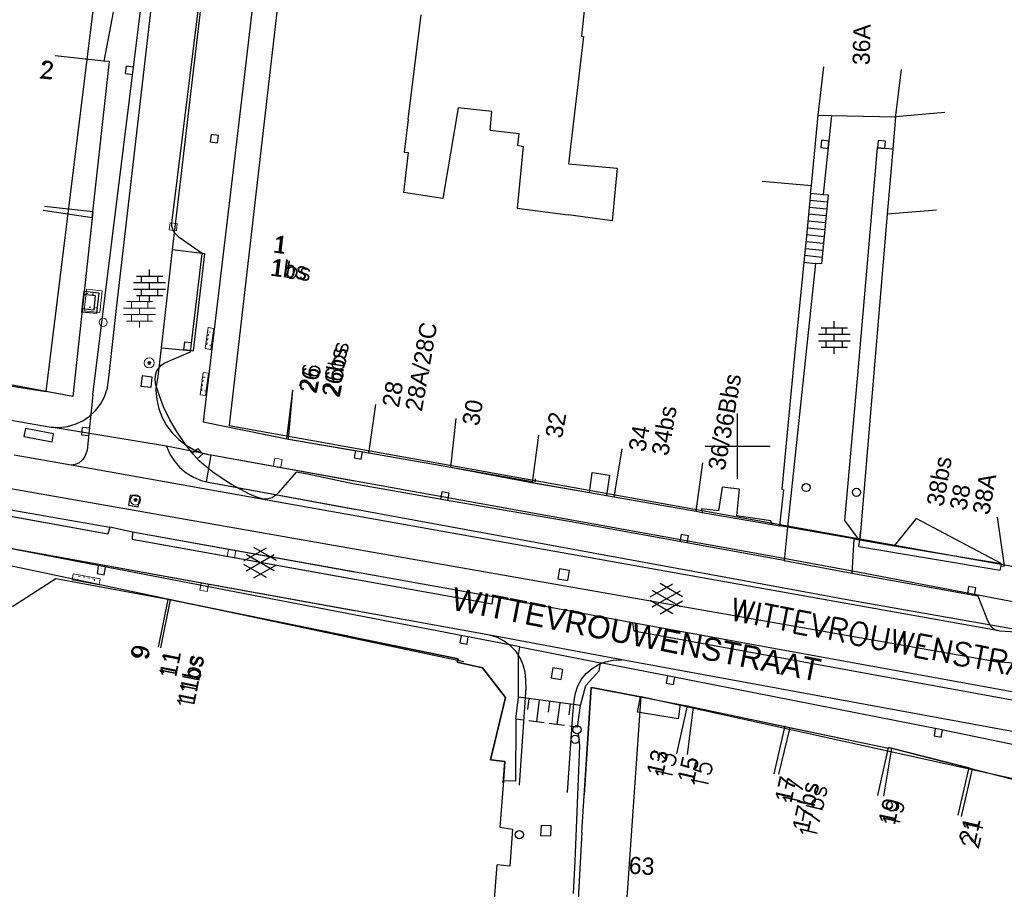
# Model space of a CAD drawing. Header units: millimetres. Extents: x 135944 to 142000, y 454200 to 456692.
# Tile 116 of 153: x 137006 to 137066, y 456323 to 456376. Entities that reach past the tile are written whole.
import ezdxf
from ezdxf.enums import TextEntityAlignment as Align

# ---------------------------------------------------------------- set-up
doc = ezdxf.new("R2010")
doc.units = ezdxf.units.MM
doc.linetypes.add('TotaalGBKN2013X$0$GBKN binnenstad 2009$0$DOT', pattern=[0.25, 0, -0.25])
for name, color, linetype in [('TotaalGBKN2013_Bistad', 251, 'Continuous'), ('TotaalGBKN2013X$0$Contouren', 251, 'Continuous'), ('TotaalGBKN2013X$0$DELETE-LEVEL', 251, 'Continuous'), ('TotaalGBKN2013X$0$GBKN binnenstad 2009$0$OBJECTEN__', 251, 'Continuous'), ('TotaalGBKN2013X$0$GBKN binnenstad 2009$0$OBJECTEN___', 251, 'Continuous'), ('TotaalGBKN2013X$0$GBKN binnenstad 2009$0$SEMANT_ SYMB_', 251, 'Continuous'), ('TotaalGBKN2013X$0$Xref', 251, 'Continuous')]:
    doc.layers.add(name, color=color, linetype=linetype)
doc.styles.add('TotaalGBKN2013X$0$GBKN binnenstad 2009$0$Standard', font='txt')
doc.styles.add('TotaalGBKN2013X$0$GBKN binnenstad 2009$0$TXT', font='txt.shx')
doc.styles.add('TotaalGBKN2013X$0$TXT', font='txt.shx')

# ---------------------------------------------------------------- blocks, each defined once
blk = doc.blocks.new('TotaalGBKN2013X$0$GBKN binnenstad 2009$0$CEL532')
at = {"layer": 'TotaalGBKN2013X$0$GBKN binnenstad 2009$0$OBJECTEN___', "linetype": 'Continuous', "lineweight": 0}
blk.add_lwpolyline([(0, -1), (1, -1), (1, 0), (0, 0), (0, -1)], dxfattribs=at)
at = {"layer": 'TotaalGBKN2013X$0$GBKN binnenstad 2009$0$OBJECTEN___', "linetype": 'TotaalGBKN2013X$0$GBKN binnenstad 2009$0$DOT', "lineweight": 0}
blk.add_lwpolyline([(0.2, -1), (0.2, -0.2), (0.8, -0.2), (0.8, -1)], dxfattribs=at)
blk = doc.blocks.new('TotaalGBKN2013X$0$GBKN binnenstad 2009$0$W')
at = {"layer": 'TotaalGBKN2013X$0$GBKN binnenstad 2009$0$OBJECTEN__', "linetype": 'Continuous', "lineweight": 0}
blk.add_lwpolyline([(-0.225, 0.225), (-0.225, -0.225), (0.225, -0.225), (0.225, 0.225), (-0.225, 0.225)], dxfattribs=at)
blk = doc.blocks.new('TotaalGBKN2013X$0$GBKN binnenstad 2009$0$DEC109')
at = {"layer": 'TotaalGBKN2013X$0$GBKN binnenstad 2009$0$SEMANT_ SYMB_', "linetype": 'Continuous', "lineweight": 0}
for p, q in [((0, 0.6), (0, 1)), ((-0.98, 0.2), (0.98, 0.2)), ((-0.8, 0.6), (0.8, 0.6)), ((-0.5, 0.2), (-0.5, 0.6)), ((0, -0.2), (0, 0.2)), ((0.5, 0.2), (0.5, 0.6)), ((-0.98, -0.2), (0.98, -0.2)), ((-0.8, -0.6), (0.8, -0.6)), ((-0.5, -0.6), (-0.5, -0.2)), ((0, -1), (0, -0.6)), ((0.5, -0.6), (0.5, -0.2))]:
    blk.add_line(p, q, dxfattribs=at)
blk = doc.blocks.new('TotaalGBKN2013X$0$GBKN binnenstad 2009$0$X')
at = {"layer": 'TotaalGBKN2013X$0$GBKN binnenstad 2009$0$OBJECTEN__', "linetype": 'Continuous', "lineweight": 0}
blk.add_lwpolyline([(0.225, -0.25), (0.224, 0.2), (-0.225, 0.2), (-0.226, -0.25)], dxfattribs=at)
blk = doc.blocks.new('TotaalGBKN2013X$0$GBKN binnenstad 2009$0$V')
at = {"layer": 'TotaalGBKN2013X$0$GBKN binnenstad 2009$0$OBJECTEN__', "linetype": 'Continuous', "lineweight": 0}
for radius in [0.31, 0.095, 0.035, 0.0224]:
    blk.add_circle((0, 0), radius, dxfattribs=at)
blk = doc.blocks.new('TotaalGBKN2013X$0$GBKN binnenstad 2009$0$Q')
at = {"layer": 'TotaalGBKN2013X$0$GBKN binnenstad 2009$0$OBJECTEN___', "linetype": 'Continuous', "lineweight": 0}
blk.add_circle((0, 0), 0.25, dxfattribs=at)
blk = doc.blocks.new('TotaalGBKN2013X$0$GBKN binnenstad 2009')
at = {"layer": 'TotaalGBKN2013_Bistad'}
for p, q in [((137010461, 456353141), (137015534, 456394116)), ((137015359, 456362030), (137018069, 456385139)), ((137015311, 456363681), (137017801, 456383751)), ((137041020, 456380790), (137040430, 456375146)), ((137020366, 456378029), (137019614, 456371578)), ((137011801, 456377030), (137011146, 456373600)), ((137029807, 456370037), (137030600, 456376448)), ((137040544, 456375120), (137039631, 456367310)), ((137040430, 456375146), (137040544, 456375120)), ((137011146, 456373600), (137008164, 456373927)), ((137011146, 456373600), (137008164, 456373927)), ((137010471, 456364362), (137011478, 456373577)), ((137011478, 456373577), (137011146, 456373600)), ((137012500, 456373290), (137012448, 456372843)), ((137012947, 456373237), (137012500, 456373290)), ((137054927, 456370286), (137055287, 456373265)), ((137059677, 456370109), (137060037, 456373088)), ((137012448, 456372843), (137012895, 456372790)), ((137019614, 456371578), (137017220, 456351500)), ((137032865, 456370750), (137031926, 456365190)), ((137034928, 456370513), (137032865, 456370750)), ((137029807, 456370037), (137029559, 456368034)), ((137034826, 456369375), (137034928, 456370513)), ((137054520, 456365989), (137054927, 456370286)), ((137054927, 456370286), (137055762, 456370271)), ((137055762, 456370271), (137055237, 456365434)), ((137055762, 456370271), (137059685, 456370200)), ((137059685, 456370200), (137059514, 456368203)), ((137062697, 456370455), (137059685, 456370200)), ((137017717, 456369102), (137017659, 456368656)), ((137018163, 456369044), (137017717, 456369102)), ((137018105, 456368598), (137018163, 456369044)), ((137034826, 456369375), (137036584, 456369169)), ((137036584, 456369169), (137036502, 456368458)), ((137017659, 456368656), (137018105, 456368598)), ((137036851, 456368375), (137036483, 456364599)), ((137036502, 456368458), (137036851, 456368375)), ((137055146, 456368753), (137055097, 456368306)), ((137055097, 456368306), (137055544, 456368257)), ((137055593, 456368704), (137055146, 456368753)), ((137055544, 456368257), (137055593, 456368704)), ((137058558, 456368286), (137057346, 456354370)), ((137059514, 456368203), (137058558, 456368286)), ((137058619, 456368747), (137058577, 456368299)), ((137058577, 456368299), (137059025, 456368257)), ((137059067, 456368705), (137058619, 456368747)), ((137059025, 456368257), (137059067, 456368705)), ((137029806, 456367996), (137029514, 456365549)), ((137029559, 456368034), (137029806, 456367996)), ((137059514, 456368203), (137059171, 456364222)), ((137039631, 456367310), (137042620, 456367045)), ((137042620, 456367045), (137042310, 456363823)), ((137051494, 456366257), (137054520, 456365989)), ((137054474, 456365508), (137054520, 456365989)), ((137031926, 456365190), (137029514, 456365549)), ((137054474, 456365508), (137054224, 456362871)), ((137054474, 456365508), (137055237, 456365434)), ((137055557, 456365403), (137055148, 456361173)), ((137055237, 456365434), (137055557, 456365403)), ((137010473, 456364362), (137007491, 456364689)), ((137054381, 456364663), (137055476, 456364557)), ((137054422, 456365086), (137055517, 456364980)), ((137010431, 456363992), (137007416, 456364458)), ((137010471, 456364362), (137009234, 456353037)), ((137036483, 456364599), (137039607, 456364183)), ((137042310, 456363823), (137039607, 456364183)), ((137054340, 456364240), (137055435, 456364134)), ((137059171, 456364222), (137057490, 456344249)), ((137062183, 456364477), (137059171, 456364222)), ((137015316, 456363493), (137015311, 456363681)), ((137015361, 456363311), (137015316, 456363493)), ((137054258, 456363394), (137055353, 456363288)), ((137054299, 456363817), (137055394, 456363711)), ((137015425, 456363170), (137015361, 456363311)), ((137015511, 456363041), (137015425, 456363170)), ((137015627, 456362911), (137015511, 456363041)), ((137015761, 456362801), (137015627, 456362911)), ((137017161, 456361811), (137015761, 456362801)), ((137054224, 456362871), (137054065, 456361278)), ((137054217, 456362971), (137055312, 456362865)), ((137054176, 456362548), (137055271, 456362442)), ((137016451, 456355791), (137017161, 456361811)), ((137054094, 456361702), (137055189, 456361596)), ((137054135, 456362125), (137055230, 456362019)), ((137054783, 456361208), (137053064, 456345025)), ((137054065, 456361278), (137053430, 456354935)), ((137054065, 456361278), (137054783, 456361208)), ((137055148, 456361173), (137054783, 456361208)), ((137013148, 456360430), (137014748, 456360430)), ((137013448, 456360030), (137013448, 456360430)), ((137013948, 456360430), (137013948, 456360830)), ((137014448, 456360030), (137014448, 456360430)), ((137012968, 456360030), (137014928, 456360030)), ((137013948, 456359630), (137013948, 456360030)), ((137009920, 456359311), (137010616, 456359235)), ((137010616, 456359235), (137010518, 456358346)), ((137012968, 456359630), (137014928, 456359630)), ((137013148, 456359230), (137014748, 456359230)), ((137013448, 456359230), (137013448, 456359630)), ((137013948, 456358830), (137013948, 456359230)), ((137014448, 456359230), (137014448, 456359630)), ((137010518, 456358346), (137009822, 456358422)), ((137055928, 456357264), (137055928, 456357664)), ((137054948, 456356864), (137056908, 456356864)), ((137055128, 456357264), (137056728, 456357264)), ((137055428, 456356864), (137055428, 456357264)), ((137055928, 456356464), (137055928, 456356864)), ((137056428, 456356864), (137056428, 456357264)), ((137016077, 456356383), (137016022, 456355936)), ((137016524, 456356328), (137016077, 456356383)), ((137054948, 456356464), (137056908, 456356464)), ((137055428, 456356064), (137055428, 456356464)), ((137056428, 456356064), (137056428, 456356464)), ((137014871, 456355101), (137016451, 456355791)), ((137016022, 456355936), (137016469, 456355881)), ((137055128, 456356064), (137056728, 456356064)), ((137055928, 456355664), (137055928, 456356064)), ((137014491, 456354771), (137014660, 456354961)), ((137014491, 456354771), (137014660, 456354961)), ((137014660, 456354961), (137014871, 456355101)), ((137014660, 456354961), (137014871, 456355101)), ((137014282, 456354054), (137014301, 456354351)), ((137014282, 456354054), (137014301, 456354351)), ((137014301, 456354351), (137014372, 456354572)), ((137014301, 456354351), (137014372, 456354572)), ((137014372, 456354572), (137014491, 456354771)), ((137014372, 456354572), (137014491, 456354771)), ((137053430, 456354935), (137052704, 456347358)), ((137057346, 456354370), (137056551, 456345434)), ((137009234, 456353037), (137003016, 456354193)), ((137009234, 456353037), (137003016, 456354193)), ((137013488, 456354304), (137013416, 456353688)), ((137013488, 456354304), (137013416, 456353688)), ((137014104, 456354232), (137013488, 456354304)), ((137014104, 456354232), (137013488, 456354304)), ((137014032, 456353616), (137014104, 456354232)), ((137014032, 456353616), (137014104, 456354232)), ((137014331, 456353761), (137014282, 456354054)), ((137014331, 456353761), (137014282, 456354054)), ((137014547, 456353084), (137014331, 456353761)), ((137014547, 456353084), (137014331, 456353761)), ((137010461, 456353141), (137010121, 456349751)), ((137010461, 456353141), (137010121, 456349751)), ((137013416, 456353688), (137014032, 456353616)), ((137013416, 456353688), (137014032, 456353616)), ((137022365, 456350445), (137022729, 456353426)), ((137022365, 456350445), (137022729, 456353426)), ((137022464, 456350425), (137022729, 456353426)), ((137000000, 456352562), (137007905, 456351164)), ((137014801, 456352421), (137014547, 456353084)), ((137014801, 456352421), (137014547, 456353084)), ((137027382, 456349554), (137027811, 456352554)), ((137027382, 456349554), (137027811, 456352554)), ((137015187, 456351620), (137014801, 456352421)), ((137015187, 456351620), (137014801, 456352421)), ((137050000, 456350000), (137050000, 456352000)), ((137050000, 456350000), (137050000, 456352000)), ((137015631, 456350851), (137015187, 456351620)), ((137015631, 456350851), (137015187, 456351620)), ((137017220, 456351500), (137022365, 456350445)), ((137017220, 456351500), (137022365, 456350445)), ((137032406, 456348721), (137032751, 456351706)), ((137032406, 456348721), (137032751, 456351706)), ((137006335, 456351092), (137006241, 456350601)), ((137006335, 456351092), (137006241, 456350601)), ((137008055, 456350762), (137006335, 456351092)), ((137008055, 456350762), (137006335, 456351092)), ((137014987, 456349990), (137007905, 456351164)), ((137007961, 456350271), (137008055, 456350762)), ((137007961, 456350271), (137008055, 456350762)), ((137009808, 456351146), (137009766, 456350697)), ((137009808, 456351146), (137009766, 456350697)), ((137010256, 456351104), (137009808, 456351146)), ((137010256, 456351104), (137009808, 456351146)), ((137016137, 456350096), (137015631, 456350851)), ((137016137, 456350096), (137015631, 456350851)), ((137006241, 456350601), (137007961, 456350271)), ((137006241, 456350601), (137007961, 456350271)), ((137009766, 456350697), (137010214, 456350656)), ((137009766, 456350697), (137010214, 456350656)), ((137022365, 456350445), (137027386, 456349583)), ((137022365, 456350445), (137027386, 456349583)), ((137022464, 456350425), (137026504, 456349734)), ((137037416, 456347772), (137037820, 456350668)), ((137037416, 456347772), (137037820, 456350668)), ((137010121, 456349751), (137009982, 456349375)), ((137010121, 456349751), (137009982, 456349375)), ((137017528, 456349498), (137014987, 456349990)), ((137016611, 456349502), (137016137, 456350096)), ((137016611, 456349502), (137016137, 456350096)), ((137016895, 456349861), (137016565, 456349555)), ((137016895, 456349861), (137016565, 456349555)), ((137016870, 456349225), (137017201, 456349531)), ((137016870, 456349225), (137017201, 456349531)), ((137017201, 456349531), (137016895, 456349861)), ((137017201, 456349531), (137016895, 456349861)), ((137026560, 456349727), (137026482, 456349284)), ((137026560, 456349727), (137026482, 456349284)), ((137026925, 456349206), (137027003, 456349649)), ((137026925, 456349206), (137027003, 456349649)), ((137027386, 456349583), (137032406, 456348720)), ((137027386, 456349583), (137032406, 456348720)), ((137042433, 456346881), (137042922, 456349846)), ((137042433, 456346881), (137042922, 456349846)), ((137048000, 456350000), (137050000, 456350000)), ((137048000, 456350000), (137050000, 456350000)), ((137050000, 456350000), (137052000, 456350000)), ((137050000, 456348000), (137050000, 456350000)), ((137050000, 456350000), (137052000, 456350000)), ((137050000, 456348000), (137050000, 456350000)), ((137009138, 456348826), (137005641, 456349441)), ((137009138, 456348826), (137005641, 456349441)), ((137009627, 456348985), (137009391, 456348875)), ((137009627, 456348985), (137009391, 456348875)), ((137009827, 456349159), (137009627, 456348985)), ((137009827, 456349159), (137009627, 456348985)), ((137009982, 456349375), (137009827, 456349159)), ((137009982, 456349375), (137009827, 456349159)), ((137016990, 456349108), (137016611, 456349502)), ((137016990, 456349108), (137016611, 456349502)), ((137017287, 456348843), (137016990, 456349108)), ((137017287, 456348843), (137016990, 456349108)), ((137017442, 456347807), (137017730, 456349459)), ((137017528, 456349498), (137017730, 456349459)), ((137017730, 456349459), (137026504, 456347876)), ((137026482, 456349284), (137026925, 456349206)), ((137026482, 456349284), (137026925, 456349206)), ((137047452, 456346007), (137047869, 456348980)), ((137047452, 456346007), (137047869, 456348980)), ((137065508, 456336842), (137000000, 456348333)), ((137009391, 456348875), (137009138, 456348826)), ((137009391, 456348875), (137009138, 456348826)), ((137065907, 456338700), (137009138, 456348826)), ((137017911, 456348351), (137017287, 456348843)), ((137017911, 456348351), (137017287, 456348843)), ((137018610, 456347875), (137017911, 456348351)), ((137018610, 456347875), (137017911, 456348351)), ((137022941, 456348401), (137021821, 456347131)), ((137022941, 456348401), (137021821, 456347131)), ((137023621, 456348281), (137022941, 456348401)), ((137023621, 456348281), (137022941, 456348401)), ((137032406, 456348720), (137037425, 456347839)), ((137032406, 456348720), (137037425, 456347839)), ((137040912, 456347152), (137041087, 456348382)), ((137040912, 456347152), (137041087, 456348382)), ((137041087, 456348382), (137042140, 456348230)), ((137041087, 456348382), (137042140, 456348230)), ((137017442, 456347807), (137026504, 456346147)), ((137018972, 456347657), (137018610, 456347875)), ((137018972, 456347657), (137018610, 456347875)), ((137026398, 456347697), (137023621, 456348281)), ((137026398, 456347697), (137023621, 456348281)), ((137031969, 456346716), (137026398, 456347697)), ((137031969, 456346716), (137026398, 456347697)), ((137037459, 456347833), (137037425, 456347839)), ((137037459, 456347833), (137037425, 456347839)), ((137037429, 456347762), (137037459, 456347833)), ((137037429, 456347762), (137037459, 456347833)), ((137037429, 456347762), (137040912, 456347152)), ((137037429, 456347762), (137040912, 456347152)), ((137042140, 456348230), (137041949, 456346971)), ((137042140, 456348230), (137041949, 456346971)), ((137020073, 456347061), (137018972, 456347657)), ((137020073, 456347061), (137018972, 456347657)), ((137021821, 456347131), (137021685, 456346995)), ((137021821, 456347131), (137021685, 456346995)), ((137031866, 456347192), (137031788, 456346749)), ((137031866, 456347192), (137031788, 456346749)), ((137032309, 456347114), (137031866, 456347192)), ((137032309, 456347114), (137031866, 456347192)), ((137032231, 456346671), (137032309, 456347114)), ((137032231, 456346671), (137032309, 456347114)), ((137040912, 456347152), (137041949, 456346971)), ((137040912, 456347152), (137041949, 456346971)), ((137049043, 456347487), (137048827, 456346039)), ((137049043, 456347487), (137048827, 456346039)), ((137050115, 456347366), (137049043, 456347487)), ((137050115, 456347366), (137049043, 456347487)), ((137049956, 456345728), (137050115, 456347366)), ((137049956, 456345728), (137050115, 456347366)), ((137052804, 456347328), (137052570, 456345112)), ((137052704, 456347358), (137052804, 456347328)), ((137000745, 456346896), (137011512, 456345042)), ((137012752, 456347000), (137012644, 456346390)), ((137012752, 456347000), (137012644, 456346390)), ((137013362, 456346892), (137012752, 456347000)), ((137013362, 456346892), (137012752, 456347000)), ((137013254, 456346282), (137013362, 456346892)), ((137013254, 456346282), (137013362, 456346892)), ((137020452, 456346890), (137020073, 456347061)), ((137020452, 456346890), (137020073, 456347061)), ((137020851, 456346771), (137020452, 456346890)), ((137020851, 456346771), (137020452, 456346890)), ((137021026, 456346749), (137020851, 456346771)), ((137021026, 456346749), (137020851, 456346771)), ((137021201, 456346761), (137021026, 456346749)), ((137021201, 456346761), (137021026, 456346749)), ((137021453, 456346840), (137021201, 456346761)), ((137021453, 456346840), (137021201, 456346761)), ((137021685, 456346995), (137021453, 456346840)), ((137021685, 456346995), (137021453, 456346840)), ((137039662, 456345389), (137031969, 456346716)), ((137039662, 456345389), (137031969, 456346716)), ((137041949, 456346971), (137042434, 456346886)), ((137041949, 456346971), (137042434, 456346886)), ((137042434, 456346886), (137047452, 456346007)), ((137042434, 456346886), (137047452, 456346007)), ((137012644, 456346390), (137013254, 456346282)), ((137012644, 456346390), (137013254, 456346282)), ((137047452, 456346007), (137047831, 456345941)), ((137047452, 456346007), (137047831, 456345941)), ((137048827, 456346039), (137047774, 456346166)), ((137047774, 456346166), (137047831, 456345941)), ((137048827, 456346039), (137047774, 456346166)), ((137047774, 456346166), (137047831, 456345941)), ((137047831, 456345941), (137052125, 456345190)), ((137052850, 456342994), (137039662, 456345389)), ((137052043, 456345423), (137049956, 456345728)), ((137052125, 456345190), (137052043, 456345423)), ((137056551, 456345434), (137057430, 456344260)), ((137060947, 456345565), (137059602, 456343896)), ((137066167, 456342798), (137060947, 456345565)), ((137065913, 456345648), (137066350, 456342680)), ((137026504, 456339907), (137000000, 456344694)), ((137012901, 456344723), (137011512, 456345042)), ((137026504, 456342281), (137012901, 456344723)), ((137052125, 456345190), (137052570, 456345112)), ((137053064, 456345025), (137052570, 456345112)), ((137053064, 456345025), (137052850, 456342994)), ((137057121, 456344314), (137053064, 456345025)), ((137036652, 456337690), (137001477, 456344462)), ((137036652, 456337690), (137001477, 456344462)), ((137046537, 456344586), (137046459, 456344143)), ((137046537, 456344586), (137046459, 456344143)), ((137046980, 456344508), (137046537, 456344586)), ((137046980, 456344508), (137046537, 456344586)), ((137046902, 456344065), (137046980, 456344508)), ((137046902, 456344065), (137046980, 456344508)), ((137057121, 456344314), (137056992, 456342221)), ((137057430, 456344260), (137057121, 456344314)), ((137057490, 456344249), (137057430, 456344260)), ((137057490, 456344249), (137059602, 456343896)), ((137019720, 456342966), (137021122, 456343775)), ((137019720, 456342966), (137021122, 456343775)), ((137021720, 456342983), (137020334, 456343784)), ((137021720, 456342983), (137020334, 456343784)), ((137059602, 456343896), (137066167, 456342798)), ((137019857, 456342353), (137021590, 456343352)), ((137019857, 456342353), (137021590, 456343352)), ((137021590, 456342364), (137019858, 456343366)), ((137021590, 456342364), (137019858, 456343366)), ((137052850, 456342994), (137056992, 456342221)), ((137010799, 456342635), (137010721, 456342192)), ((137010799, 456342635), (137010721, 456342192)), ((137011164, 456342114), (137011242, 456342557)), ((137011164, 456342114), (137011242, 456342557)), ((137021121, 456341943), (137019720, 456342752)), ((137021121, 456341943), (137019720, 456342752)), ((137020334, 456341934), (137021720, 456342734)), ((137020334, 456341934), (137021720, 456342734)), ((137039079, 456342481), (137038971, 456341871)), ((137039079, 456342481), (137038971, 456341871)), ((137039689, 456342373), (137039079, 456342481)), ((137039689, 456342373), (137039079, 456342481)), ((137039581, 456341763), (137039689, 456342373)), ((137039581, 456341763), (137039689, 456342373)), ((137066148, 456342649), (137066167, 456342798)), ((137066355, 456342613), (137066148, 456342649)), ((137005555, 456340187), (137008186, 456341896)), ((137005555, 456340187), (137008186, 456341896)), ((137008186, 456341896), (137015068, 456340609)), ((137008186, 456341896), (137015068, 456340609)), ((137010721, 456342192), (137011164, 456342114)), ((137010721, 456342192), (137011164, 456342114)), ((137038971, 456341871), (137039581, 456341763)), ((137038971, 456341871), (137039581, 456341763)), ((137056992, 456342221), (137064718, 456340831)), ((137064164, 456341388), (137064086, 456340945)), ((137064607, 456341310), (137064164, 456341388)), ((137064529, 456340867), (137064607, 456341310)), ((137015067, 456340607), (137014478, 456337666)), ((137015067, 456340607), (137014478, 456337666)), ((137015212, 456340579), (137014623, 456337638)), ((137015068, 456340609), (137032859, 456336955)), ((137015068, 456340609), (137032859, 456336955)), ((137026504, 456338260), (137015212, 456340579)), ((137064718, 456340831), (137065321, 456339301)), ((137065321, 456339301), (137065501, 456338991)), ((137065501, 456338991), (137065619, 456338858)), ((137065619, 456338858), (137065755, 456338765)), ((137065755, 456338765), (137065907, 456338700)), ((137066070, 456338665), (137065907, 456338700)), ((137068061, 456338521), (137066070, 456338665)), ((137033044, 456338391), (137032966, 456337948)), ((137033044, 456338391), (137032966, 456337948)), ((137033409, 456337870), (137033487, 456338313)), ((137033409, 456337870), (137033487, 456338313)), ((137032966, 456337948), (137033409, 456337870)), ((137032966, 456337948), (137033409, 456337870)), ((137036556, 456337200), (137036652, 456337690)), ((137036556, 456337200), (137036652, 456337690)), ((137036652, 456337690), (137041598, 456336722)), ((137036652, 456337690), (137041598, 456336722)), ((137032859, 456336955), (137032813, 456336763)), ((137032859, 456336955), (137032813, 456336763)), ((137036573, 456334603), (137036556, 456337200)), ((137036573, 456334603), (137036556, 456337200)), ((137065801, 456336780), (137065508, 456336842)), ((137032813, 456336763), (137034364, 456336408)), ((137032813, 456336763), (137034364, 456336408)), ((137034364, 456336408), (137035758, 456334592)), ((137034364, 456336408), (137035758, 456334592)), ((137038674, 456336413), (137038566, 456335803)), ((137038674, 456336413), (137038566, 456335803)), ((137039284, 456336305), (137038674, 456336413)), ((137039284, 456336305), (137038674, 456336413)), ((137039176, 456335695), (137039284, 456336305)), ((137039176, 456335695), (137039284, 456336305)), ((137040683, 456335322), (137041502, 456336232)), ((137040683, 456335322), (137041502, 456336232)), ((137041502, 456336232), (137041598, 456336722)), ((137041502, 456336232), (137041598, 456336722)), ((137045896, 456335879), (137041598, 456336722)), ((137045896, 456335879), (137041598, 456336722)), ((137068077, 456336615), (137065801, 456336780)), ((137038566, 456335803), (137039176, 456335695)), ((137038566, 456335803), (137039176, 456335695)), ((137045704, 456335913), (137045626, 456335470)), ((137045704, 456335913), (137045626, 456335470)), ((137062313, 456332642), (137045896, 456335879)), ((137046069, 456335392), (137046147, 456335835)), ((137046069, 456335392), (137046147, 456335835)), ((137040358, 456334107), (137040683, 456335322)), ((137040358, 456334107), (137040683, 456335322)), ((137040863, 456332716), (137041029, 456335203)), ((137040863, 456332716), (137041029, 456335203)), ((137041029, 456335203), (137044041, 456334629)), ((137041029, 456335203), (137044041, 456334629)), ((137045626, 456335470), (137046069, 456335392)), ((137045626, 456335470), (137046069, 456335392)), ((137035758, 456334592), (137034849, 456330759)), ((137035758, 456334592), (137034849, 456330759)), ((137036398, 456333267), (137036573, 456334603)), ((137036398, 456333267), (137036573, 456334603)), ((137040358, 456334107), (137036573, 456334603)), ((137040358, 456334107), (137036573, 456334603)), ((137037204, 456334520), (137037116, 456333852)), ((137037204, 456334520), (137037116, 456333852)), ((137037835, 456334438), (137037660, 456333102)), ((137037835, 456334438), (137037660, 456333102)), ((137043853, 456333697), (137044041, 456334629)), ((137043853, 456333697), (137044041, 456334629)), ((137044041, 456334629), (137046476, 456334165)), ((137044041, 456334629), (137046476, 456334165)), ((137038466, 456334355), (137038378, 456333687)), ((137038466, 456334355), (137038378, 456333687)), ((137039096, 456334272), (137038921, 456332936)), ((137039096, 456334272), (137038921, 456332936)), ((137039727, 456334190), (137039640, 456333522)), ((137039727, 456334190), (137039640, 456333522)), ((137040183, 456332771), (137040358, 456334107)), ((137040183, 456332771), (137040358, 456334107)), ((137046913, 456334071), (137046253, 456331145)), ((137046913, 456334071), (137046253, 456331145)), ((137046476, 456334165), (137046353, 456333289)), ((137046476, 456334165), (137046353, 456333289)), ((137046476, 456334165), (137046913, 456334071)), ((137046476, 456334165), (137046913, 456334071)), ((137046913, 456334071), (137052875, 456332817)), ((137036398, 456333267), (137036388, 456329459)), ((137036398, 456333267), (137036388, 456329459)), ((137036871, 456333205), (137036398, 456333267)), ((137036871, 456333205), (137036398, 456333267)), ((137046353, 456333289), (137043853, 456333697)), ((137046353, 456333289), (137043853, 456333697)), ((137038133, 456333040), (137037187, 456333164)), ((137038133, 456333040), (137037187, 456333164)), ((137039394, 456332874), (137038448, 456332998)), ((137039394, 456332874), (137038448, 456332998)), ((137040183, 456332771), (137039710, 456332833)), ((137040183, 456332771), (137039710, 456332833)), ((137040442, 456326324), (137040863, 456332716)), ((137040442, 456326324), (137040863, 456332716)), ((137052889, 456332845), (137052229, 456329919)), ((137052875, 456332817), (137059242, 456331476)), ((137062118, 456332677), (137062040, 456332234)), ((137074350, 456330158), (137062313, 456332642)), ((137040224, 456332380), (137040311, 456331618)), ((137040224, 456332380), (137040311, 456331618)), ((137062040, 456332234), (137062483, 456332156)), ((137062483, 456332156), (137062561, 456332599)), ((137040311, 456331618), (137040020, 456324556)), ((137040311, 456331618), (137040020, 456324556)), ((137059239, 456331504), (137058579, 456328578)), ((137059259, 456331534), (137059242, 456331476)), ((137064152, 456330272), (137059259, 456331534)), ((137034849, 456330759), (137035725, 456330659)), ((137034849, 456330759), (137035725, 456330659)), ((137035725, 456330659), (137035636, 456329478)), ((137035725, 456330659), (137035636, 456329478)), ((137064165, 456330307), (137063505, 456327381)), ((137064152, 456330272), (137068002, 456329280)), ((137035636, 456329478), (137035423, 456326630)), ((137035636, 456329478), (137035423, 456326630)), ((137036388, 456329459), (137035636, 456329478)), ((137036388, 456329459), (137035636, 456329478)), ((137035423, 456326630), (137036191, 456326511)), ((137035423, 456326630), (137036191, 456326511)), ((137037948, 456326750), (137037920, 456326130)), ((137037948, 456326750), (137037920, 456326130)), ((137038568, 456326722), (137037948, 456326750)), ((137038568, 456326722), (137037948, 456326750)), ((137038540, 456326102), (137038568, 456326722)), ((137038540, 456326102), (137038568, 456326722)), ((137036191, 456326511), (137036031, 456324241)), ((137036191, 456326511), (137036031, 456324241)), ((137037920, 456326130), (137038540, 456326102)), ((137037920, 456326130), (137038540, 456326102)), ((137040442, 456326324), (137040094, 456319710)), ((137040442, 456326324), (137040094, 456319710)), ((137034251, 456310685), (137035249, 456324327)), ((137034251, 456310685), (137035249, 456324327)), ((137036031, 456324241), (137035249, 456324327)), ((137036031, 456324241), (137035249, 456324327)), ((137040020, 456324556), (137039924, 456322574)), ((137040020, 456324556), (137039924, 456322574))]:
    blk.add_line(p, q, dxfattribs=at)
for points in [[(137016561, 456398728), (137011904, 456358439), (137011424, 456354217), (137011331, 456353457)], [(137013504, 456388218), (137012735, 456382042), (137012498, 456380842), (137011801, 456377030), (137011146, 456373600)], [(137020429, 456378563), (137019614, 456371578), (137017220, 456351500), (137022464, 456350425)], [(137010431, 456363992), (137011478, 456373577), (137011146, 456373600)], [(137010431, 456363992), (137009234, 456353037), (137003103, 456354182)], [(137014674, 456356037), (137016643, 456355835), (137017331, 456361783), (137015359, 456362030)], [(137014674, 456356037), (137015024, 456359087), (137015359, 456362030)], [(137014335, 456353421), (137014471, 456354262), (137014674, 456356037)], [(137007905, 456351164), (137008407, 456351143), (137008906, 456351203), (137009389, 456351340), (137009845, 456351553), (137010261, 456351835), (137010627, 456352179), (137010934, 456352577), (137011174, 456353018), (137011331, 456353457)], [(137014335, 456353421), (137014382, 456352853), (137014507, 456352297), (137014710, 456351764), (137014984, 456351265), (137015326, 456350808), (137015729, 456350405), (137016183, 456350061), (137016682, 456349784), (137017214, 456349580), (137017528, 456349498)], [(137014987, 456349990), (137015190, 456349516), (137015464, 456349080), (137015801, 456348691), (137016195, 456348358), (137016636, 456348091), (137017112, 456347895), (137017442, 456347807)], [(137011512, 456345042), (137011383, 456344595), (137000704, 456346550), (137000745, 456346896)], [(137012901, 456344723), (137012869, 456344289), (137026504, 456341843)], [(137000000, 456341123), (137005555, 456340187), (137008186, 456341896), (137015068, 456340609), (137015212, 456340579)]]:
    blk.add_lwpolyline(points, dxfattribs=at)
for centre in [(137054202, 456347461), (137057292, 456347171), (137040152, 456332622), (137040152, 456332622), (137040042, 456332022), (137040042, 456332022), (137036612, 456326181), (137036612, 456326181)]:
    blk.add_circle(centre, 250, dxfattribs=at)
blk.add_3dface([(137009800, 456358223), (137009941, 456359509), (137010835, 456359411), (137010694, 456358125)], dxfattribs=at)
at = {"layer": 'TotaalGBKN2013_Bistad', "zscale": 1000}
for name, p, xscale, yscale, rotation in [('TotaalGBKN2013X$0$GBKN binnenstad 2009$0$W', (137015395, 456363452), 1000.001773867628, 1000.001773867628, 83.41814709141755), ('TotaalGBKN2013X$0$GBKN binnenstad 2009$0$CEL532', (137011038, 456359527), 1346.938029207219, 966.0269307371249, 263.7772946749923), ('TotaalGBKN2013X$0$GBKN binnenstad 2009$0$CEL532', (137017353, 456355979), 1307.157758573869, 354.8250441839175, 81.86377930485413), ('TotaalGBKN2013X$0$GBKN binnenstad 2009$0$CEL532', (137017038, 456353150), 1385.40726652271, 333.081846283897, 82.32616662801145), ('TotaalGBKN2013X$0$GBKN binnenstad 2009$0$X', (137021814, 456349026), 1000.001432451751, 1000.001432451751, 349.8842021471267), ('TotaalGBKN2013X$0$GBKN binnenstad 2009$0$X', (137018965, 456343382), 1000.00170897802, 1000.00170897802, 169.5699406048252), ('TotaalGBKN2013X$0$GBKN binnenstad 2009$0$CEL532', (137009265, 456342170), 1683.286179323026, 369.1124128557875, 349.4295000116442), ('TotaalGBKN2013X$0$GBKN binnenstad 2009$0$X', (137017288, 456341319), 999.9993909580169, 999.9993909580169, 169.5368173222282)]:
    blk.add_blockref(name, p, dxfattribs=dict(at, xscale=xscale, yscale=yscale, rotation=rotation))
at = {"layer": 'TotaalGBKN2013_Bistad', "xscale": 1000, "yscale": 1000, "zscale": 1000}
for name, p in [('TotaalGBKN2013X$0$GBKN binnenstad 2009$0$DEC109', (137013333, 456358267)), ('TotaalGBKN2013X$0$GBKN binnenstad 2009$0$Q', (137011097, 456357590)), ('TotaalGBKN2013X$0$GBKN binnenstad 2009$0$V', (137013922, 456355103)), ('TotaalGBKN2013X$0$GBKN binnenstad 2009$0$V', (137013082, 456346701))]:
    blk.add_blockref(name, p, dxfattribs=at)
at = {"layer": 'TotaalGBKN2013_Bistad'}
for s, rotation, style, p in [('36A', 88.9041, 'TotaalGBKN2013X$0$GBKN binnenstad 2009$0$Standard', (137057573.1, 456373364.1)), ('1', 352.8817, 'TotaalGBKN2013X$0$GBKN binnenstad 2009$0$TXT', (137021542.3, 456362401.9)), ('1', 352.8817, 'TotaalGBKN2013X$0$GBKN binnenstad 2009$0$Standard', (137021542.3, 456362401.9)), ('1bs', 352.8817, 'TotaalGBKN2013X$0$GBKN binnenstad 2009$0$TXT', (137021366.3, 456360982.9)), ('1bs', 352.8817, 'TotaalGBKN2013X$0$GBKN binnenstad 2009$0$Standard', (137021366.3, 456360982.9)), ('28A/28C', 79.9342, 'TotaalGBKN2013X$0$GBKN binnenstad 2009$0$Standard', (137030116.1, 456352175.1)), ('26bs', 79.9342, 'TotaalGBKN2013X$0$GBKN binnenstad 2009$0$TXT', (137025035.1, 456353044.1)), ('26bs', 79.9342, 'TotaalGBKN2013X$0$GBKN binnenstad 2009$0$Standard', (137025035.1, 456353044.1)), ('26', 79.9342, 'TotaalGBKN2013X$0$GBKN binnenstad 2009$0$TXT', (137023623.1, 456353283.1)), ('26', 79.9342, 'TotaalGBKN2013X$0$GBKN binnenstad 2009$0$Standard', (137023623.1, 456353283.1)), ('26', 79.9342, 'TotaalGBKN2013X$0$GBKN binnenstad 2009$0$Standard', (137023623.1, 456353283.1)), ('36/36Bbs', 80.0829, 'TotaalGBKN2013X$0$GBKN binnenstad 2009$0$Standard', (137048688.9, 456348553.8)), ('28', 79.9342, 'TotaalGBKN2013X$0$GBKN binnenstad 2009$0$Standard', (137028706.1, 456352419.1)), ('28', 79.9342, 'TotaalGBKN2013X$0$GBKN binnenstad 2009$0$Standard', (137028706.1, 456352419.1)), ('30', 79.9342, 'TotaalGBKN2013X$0$GBKN binnenstad 2009$0$Standard', (137033612.1, 456351290.1)), ('30', 79.9342, 'TotaalGBKN2013X$0$GBKN binnenstad 2009$0$Standard', (137033612.1, 456351290.1)), ('32', 79.9342, 'TotaalGBKN2013X$0$GBKN binnenstad 2009$0$Standard', (137038712.1, 456350523.1)), ('32', 79.9342, 'TotaalGBKN2013X$0$GBKN binnenstad 2009$0$Standard', (137038712.1, 456350523.1)), ('34bs', 79.9342, 'TotaalGBKN2013X$0$GBKN binnenstad 2009$0$Standard', (137045223.1, 456349456.1)), ('34bs', 79.9342, 'TotaalGBKN2013X$0$GBKN binnenstad 2009$0$Standard', (137045223.1, 456349456.1)), ('34', 79.9342, 'TotaalGBKN2013X$0$GBKN binnenstad 2009$0$Standard', (137043816.1, 456349704.1)), ('34', 79.9342, 'TotaalGBKN2013X$0$GBKN binnenstad 2009$0$Standard', (137043816.1, 456349704.1)), ('38bs', 79.9342, 'TotaalGBKN2013X$0$GBKN binnenstad 2009$0$Standard', (137062091.1, 456346349.1)), ('38A', 79.945, 'TotaalGBKN2013X$0$GBKN binnenstad 2009$0$Standard', (137064905.1, 456345839)), ('38', 79.9342, 'TotaalGBKN2013X$0$GBKN binnenstad 2009$0$Standard', (137063500.1, 456346102.1)), ('63', 356.6779, 'TotaalGBKN2013X$0$GBKN binnenstad 2009$0$Standard', (137043332.5, 456324314.1)), ('63', 356.6779, 'TotaalGBKN2013X$0$GBKN binnenstad 2009$0$Standard', (137043332.5, 456324314.1))]:
    blk.add_text(s, height=1054, rotation=rotation, dxfattribs=dict(at, style=style)).set_placement(p, align=Align.MIDDLE_LEFT)
for s, rotation, style, p in [('2', 353.746, 'TotaalGBKN2013X$0$GBKN binnenstad 2009$0$TXT', (137008073.1, 456373025.9)), ('2', 353.746, 'TotaalGBKN2013X$0$GBKN binnenstad 2009$0$Standard', (137008073.1, 456373025.9)), ('9', 78.6621, 'TotaalGBKN2013X$0$GBKN binnenstad 2009$0$TXT', (137013460.1, 456337794)), ('9', 78.6621, 'TotaalGBKN2013X$0$GBKN binnenstad 2009$0$Standard', (137013460.1, 456337794)), ('9', 78.6621, 'TotaalGBKN2013X$0$GBKN binnenstad 2009$0$Standard', (137013460.1, 456337794)), ('11', 78.6728, 'TotaalGBKN2013X$0$GBKN binnenstad 2009$0$TXT', (137015363.5, 456337444.7)), ('11', 78.6728, 'TotaalGBKN2013X$0$GBKN binnenstad 2009$0$Standard', (137015363.5, 456337444.7)), ('11', 78.6728, 'TotaalGBKN2013X$0$GBKN binnenstad 2009$0$Standard', (137015363.5, 456337444.7)), ('11bs', 78.6728, 'TotaalGBKN2013X$0$GBKN binnenstad 2009$0$TXT', (137016766, 456337197.1)), ('11bs', 78.6728, 'TotaalGBKN2013X$0$GBKN binnenstad 2009$0$Standard', (137016766, 456337197.1)), ('11bs', 78.6728, 'TotaalGBKN2013X$0$GBKN binnenstad 2009$0$Standard', (137016766, 456337197.1)), ('13', 77.2739, 'TotaalGBKN2013X$0$GBKN binnenstad 2009$0$Standard', (137045249.3, 456331363.4)), ('13', 77.2739, 'TotaalGBKN2013X$0$GBKN binnenstad 2009$0$Standard', (137045249.3, 456331363.4)), ('15', 77.2846, 'TotaalGBKN2013X$0$GBKN binnenstad 2009$0$Standard', (137047138.5, 456330944.1)), ('15', 77.2846, 'TotaalGBKN2013X$0$GBKN binnenstad 2009$0$Standard', (137047138.5, 456330944.1)), ('17', 77.2846, 'TotaalGBKN2013X$0$GBKN binnenstad 2009$0$Standard', (137053115.7, 456329722.3)), ('17bs', 77.2846, 'TotaalGBKN2013X$0$GBKN binnenstad 2009$0$Standard', (137054511.3, 456329405.4)), ('19', 77.2846, 'TotaalGBKN2013X$0$GBKN binnenstad 2009$0$Standard', (137059463.3, 456328371.9)), ('21', 77.2846, 'TotaalGBKN2013X$0$GBKN binnenstad 2009$0$Standard', (137064393.2, 456327191.7))]:
    blk.add_text(s, height=1054, rotation=rotation, dxfattribs=dict(at, style=style)).set_placement(p, align=Align.MIDDLE_RIGHT)
at = {"layer": 'TotaalGBKN2013_Bistad', "style": 'TotaalGBKN2013X$0$GBKN binnenstad 2009$0$Standard'}
blk.add_text('WITTEVROUWENSTRAAT', height=1400, rotation=348.869031, dxfattribs=at).set_placement((137032376.4, 456339989.1))

msp = doc.modelspace()

# ---------------------------------------------------------------- linework, layer by layer
at = {"layer": 'TotaalGBKN2013X$0$Contouren'}
for p, q in [((137035.26, 456494.062), (137018.831, 456351.264)), ((137007.608, 456353.343), (137015.185, 456414.844)), ((136936.763, 456364.841), (137007.608, 456353.343)), ((137018.831, 456351.264), (137077.511, 456340.729)), ((137003.926, 456342.989), (137033.217, 456336.788)), ((137041.817, 456302.597), (137044.092, 456334.651)), ((137044.092, 456334.651), (137074.151, 456328.017))]:
    msp.add_line(p, q, dxfattribs=at)
at = {"layer": 'TotaalGBKN2013X$0$DELETE-LEVEL'}
for p, q in [((137000, 456352.562), (137007.905, 456351.164)), ((137010.261, 456351.835), (137010.627, 456352.179)), ((137010.627, 456352.179), (137010.798, 456352.401)), ((137008.906, 456351.203), (137009.389, 456351.34)), ((137009.389, 456351.34), (137009.845, 456351.553)), ((137009.845, 456351.553), (137010.261, 456351.835)), ((137014.713, 456351.759), (137014.984, 456351.265)), ((137014.987, 456349.99), (137007.905, 456351.164)), ((137007.905, 456351.164), (137008.407, 456351.143)), ((137008.407, 456351.143), (137008.906, 456351.203)), ((137014.984, 456351.265), (137015.326, 456350.808)), ((137015.326, 456350.808), (137015.729, 456350.405)), ((137020.921, 456350.741), (137022.464, 456350.425)), ((137015.729, 456350.405), (137016.183, 456350.061)), ((137022.464, 456350.425), (137022.47, 456350.487)), ((137022.464, 456350.425), (137027.386, 456349.583)), ((137017.528, 456349.498), (137014.987, 456349.99)), ((137014.987, 456349.99), (137015.19, 456349.516)), ((137015.19, 456349.516), (137015.464, 456349.08)), ((137016.183, 456350.061), (137016.682, 456349.784)), ((137016.682, 456349.784), (137017.214, 456349.58)), ((137017.214, 456349.58), (137017.528, 456349.498)), ((137027.382, 456349.554), (137027.397, 456349.68)), ((137027.386, 456349.583), (137032.406, 456348.72)), ((137015.464, 456349.08), (137015.801, 456348.691)), ((137017.442, 456347.807), (137017.73, 456349.459)), ((137017.528, 456349.498), (137017.73, 456349.459)), ((137017.73, 456349.459), (137051.825, 456343.309)), ((137015.801, 456348.691), (137016.195, 456348.358)), ((137016.195, 456348.358), (137016.636, 456348.091)), ((137032.406, 456348.721), (137032.422, 456348.856)), ((137032.406, 456348.72), (137037.586, 456347.734)), ((137016.636, 456348.091), (137017.112, 456347.895)), ((137017.112, 456347.895), (137017.442, 456347.807)), ((137017.442, 456347.807), (137051.497, 456341.568)), ((137037.586, 456347.734), (137040.912, 456347.152)), ((137037.594, 456347.808), (137037.614, 456348.005)), ((137040.912, 456347.152), (137040.955, 456347.458)), ((137040.912, 456347.152), (137041.949, 456346.971)), ((137041.997, 456347.287), (137041.949, 456346.971)), ((137042.433, 456346.881), (137042.487, 456347.207)), ((137011.383, 456344.595), (137000.704, 456346.55)), ((137000.745, 456346.896), (137011.512, 456345.042)), ((137041.949, 456346.971), (137042.434, 456346.886)), ((137042.434, 456346.886), (137047.452, 456346.007)), ((137047.452, 456346.007), (137047.505, 456346.384)), ((137047.452, 456346.007), (137047.831, 456345.941)), ((137048.827, 456346.039), (137047.774, 456346.166)), ((137047.774, 456346.166), (137047.831, 456345.941)), ((137047.831, 456345.941), (137052.125, 456345.19)), ((137048.846, 456346.164), (137048.827, 456346.039)), ((137049.956, 456345.728), (137049.98, 456345.978)), ((137052.043, 456345.423), (137049.956, 456345.728)), ((137052.125, 456345.19), (137052.043, 456345.423)), ((137052.616, 456345.546), (137052.57, 456345.112)), ((137034.813, 456338.406), (137000, 456344.694)), ((137011.512, 456345.042), (137011.383, 456344.595)), ((137012.901, 456344.723), (137011.512, 456345.042)), ((137012.901, 456344.723), (137012.869, 456344.289)), ((137035.012, 456340.753), (137012.901, 456344.723)), ((137052.125, 456345.19), (137052.57, 456345.112)), ((137053.064, 456345.025), (137052.57, 456345.112)), ((137057.121, 456344.314), (137053.064, 456345.025)), ((137057.49, 456344.249), (137057.531, 456344.741)), ((137012.869, 456344.289), (137034.951, 456340.328)), ((137057.121, 456344.314), (137057.49, 456344.249)), ((137057.424, 456343.855), (137057.49, 456344.249)), ((137057.49, 456344.249), (137059.602, 456343.896)), ((137059.962, 456344.342), (137059.602, 456343.896)), ((137057.424, 456343.855), (137066.101, 456342.404)), ((137059.602, 456343.896), (137066.167, 456342.798)), ((137066.167, 456342.798), (137064.727, 456343.561)), ((137051.825, 456343.309), (137057.366, 456342.291)), ((137057.366, 456342.291), (137069.827, 456339.919)), ((137066.101, 456342.404), (137066.148, 456342.649)), ((137066.148, 456342.649), (137066.167, 456342.798)), ((137066.355, 456342.613), (137066.148, 456342.649)), ((137005.555, 456340.187), (137008.186, 456341.896)), ((137008.186, 456341.896), (137015.068, 456340.609)), ((137044.629, 456340.752), (137046.031, 456341.561)), ((137044.766, 456340.139), (137046.499, 456341.138)), ((137046.499, 456340.15), (137044.767, 456341.152)), ((137046.629, 456340.769), (137045.243, 456341.57)), ((137051.497, 456341.568), (137057.049, 456340.528)), ((137015.212, 456340.579), (137014.623, 456337.638)), ((137015.068, 456340.609), (137015.212, 456340.579)), ((137032.859, 456336.955), (137015.212, 456340.579)), ((137034.951, 456340.328), (137035.012, 456340.753)), ((137043.553, 456339.168), (137035.012, 456340.753)), ((137046.03, 456339.729), (137044.629, 456340.538)), ((137045.243, 456339.72), (137046.629, 456340.52)), ((137057.049, 456340.528), (137075.869, 456337.236)), ((137080.465, 456332.445), (137043.553, 456339.168)), ((137043.553, 456339.168), (137043.625, 456338.677)), ((137043.625, 456338.677), (137080.474, 456331.954)), ((137042.894, 456336.891), (137034.813, 456338.406)), ((137035.266, 456338.265), (137034.813, 456338.406)), ((137035.688, 456338.05), (137035.266, 456338.265)), ((137036.068, 456337.767), (137035.688, 456338.05)), ((137036.396, 456337.424), (137036.068, 456337.767)), ((137032.813, 456336.763), (137032.859, 456336.955)), ((137036.661, 456337.031), (137036.396, 456337.424)), ((137036.856, 456336.6), (137036.661, 456337.031)), ((137041.903, 456336.787), (137042.359, 456336.881)), ((137042.359, 456336.881), (137042.824, 456336.896)), ((137042.824, 456336.896), (137042.894, 456336.891)), ((137081.052, 456329.912), (137042.894, 456336.891)), ((137034.364, 456336.408), (137032.813, 456336.763)), ((137035.758, 456334.592), (137034.364, 456336.408)), ((137036.977, 456336.141), (137036.856, 456336.6)), ((137040.722, 456336.068), (137041.073, 456336.374)), ((137041.073, 456336.374), (137041.47, 456336.616)), ((137041.47, 456336.616), (137041.903, 456336.787)), ((137037.018, 456335.669), (137036.977, 456336.141)), ((137037.017, 456335.572), (137037.018, 456335.669)), ((137040.203, 456335.299), (137040.43, 456335.706)), ((137040.43, 456335.706), (137040.722, 456336.068)), ((137036.62, 456329.212), (137037.037, 456335.179)), ((137037.037, 456335.179), (137037.017, 456335.572)), ((137040.049, 456334.86), (137040.203, 456335.299)), ((137041.029, 456335.203), (137040.863, 456332.716)), ((137044.041, 456334.629), (137041.029, 456335.203)), ((137034.849, 456330.759), (137035.758, 456334.592)), ((137039.973, 456334.401), (137040.049, 456334.86)), ((137043.853, 456333.697), (137044.041, 456334.629)), ((137044.041, 456334.629), (137046.476, 456334.165)), ((137039.892, 456333.557), (137039.973, 456334.401)), ((137046.476, 456334.165), (137046.353, 456333.289)), ((137046.476, 456334.165), (137047.273, 456333.995)), ((137047.273, 456333.995), (137046.904, 456331.09)), ((137047.273, 456333.995), (137053.193, 456332.75)), ((137039.559, 456328.773), (137039.892, 456333.557)), ((137046.353, 456333.289), (137043.853, 456333.697)), ((137040.863, 456332.716), (137040.593, 456328.618)), ((137053.193, 456332.75), (137052.51, 456329.883)), ((137053.193, 456332.75), (137059.242, 456331.476)), ((137059.433, 456331.489), (137058.933, 456328.533)), ((137059.242, 456331.476), (137059.259, 456331.534)), ((137059.259, 456331.534), (137059.433, 456331.489)), ((137059.433, 456331.489), (137064.37, 456330.216)), ((137035.725, 456330.659), (137034.849, 456330.759)), ((137035.628, 456329.36), (137035.725, 456330.659)), ((137064.37, 456330.216), (137063.71, 456327.29)), ((137064.37, 456330.216), (137068.002, 456329.28))]:
    msp.add_line(p, q, dxfattribs=at)

# ---------------------------------------------------------------- block references
at = {"layer": 'TotaalGBKN2013X$0$Xref', "xscale": 0.0009999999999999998, "yscale": 0.0009999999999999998, "zscale": 0.0009999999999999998}
msp.add_blockref('TotaalGBKN2013X$0$GBKN binnenstad 2009', (0, 0), dxfattribs=at)

# ---------------------------------------------------------------- texts
at = {"layer": 'TotaalGBKN2013X$0$DELETE-LEVEL', "style": 'TotaalGBKN2013X$0$TXT'}
msp.add_text('WITTEVROUWENSTRAAT', height=1.4, rotation=348.86903, dxfattribs=at).set_placement((137049.471, 456339.347))
for s, rotation, p in [('9', 78.6621, (137013.46, 456337.794)), ('11', 78.6728, (137015.363, 456337.445)), ('11bs', 78.6728, (137016.766, 456337.197)), ('13', 77.2739, (137045.781, 456331.246)), ('15', 77.2846, (137047.99, 456330.712)), ('17', 77.2846, (137053.613, 456329.642)), ('17bs', 77.2846, (137055.008, 456329.257)), ('19', 77.2846, (137059.747, 456328.362)), ('21', 77.2846, (137064.605, 456327.111))]:
    msp.add_text(s, height=1.054, rotation=rotation, dxfattribs=at).set_placement(p, align=Align.MIDDLE_RIGHT)

doc.saveas('drawing.dxf')
